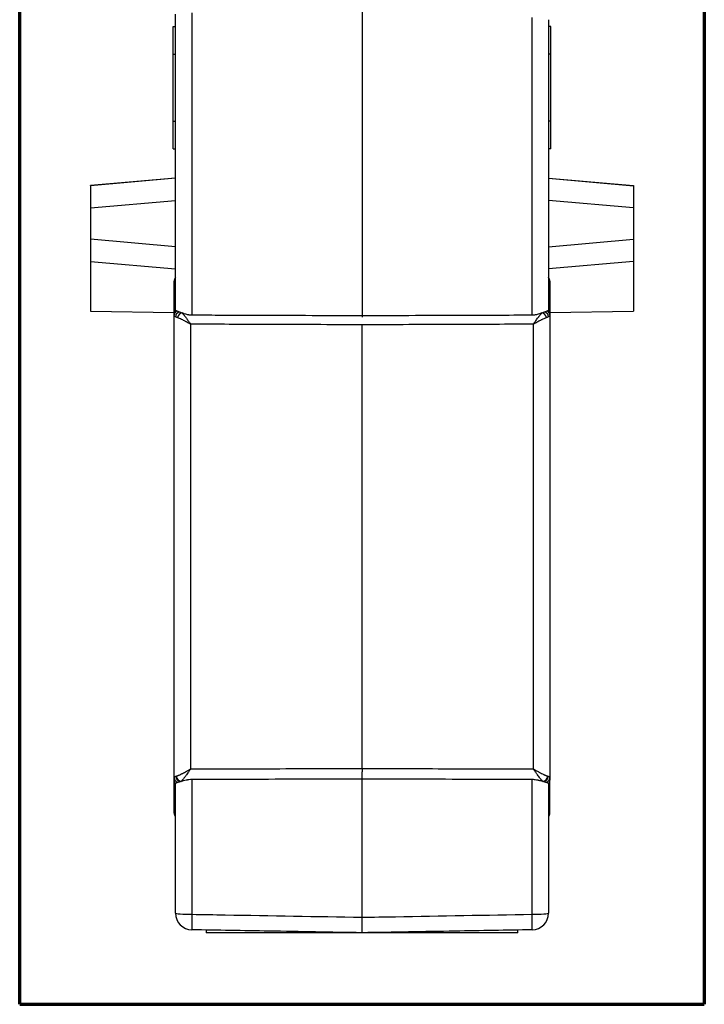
# Model space of a CAD drawing. Header units: millimetres. Extents: x 37 to 396, y 22 to 259.
# Tile 1 of 9: x 37 to 98, y 90 to 179. Entities that reach past the tile are written whole.
import ezdxf

# ---------------------------------------------------------------- set-up
doc = ezdxf.new("R2010")
doc.units = ezdxf.units.MM
doc.layers.add('1', color=7, linetype='Continuous', true_color=0xffffff)

msp = doc.modelspace()

# ---------------------------------------------------------------- linework, layer by layer
at = {"layer": '1', "color": 8, "linetype": 'Continuous', "lineweight": 70}
for p, q in [((36.505, 90.33), (36.505, 191.053)), ((98.034, 191.053), (98.034, 90.33)), ((36.505, 90.33), (98.034, 90.33))]:
    msp.add_line(p, q, dxfattribs=at)
at = {"layer": '1', "color": 18, "linetype": 'Continuous', "lineweight": 25}
for p, q in [((50.506, 152.777), (50.506, 179.373)), ((51.98, 179.496), (51.98, 152.324)), ((82.559, 152.324), (82.559, 179.056)), ((84.033, 178.873), (84.033, 152.776)), ((50.306, 178.269), (50.306, 178.268)), ((50.306, 178.269), (50.506, 178.269)), ((50.306, 178.268), (50.306, 178.261)), ((50.306, 178.268), (50.506, 178.268)), ((50.306, 178.261), (50.306, 178.261)), ((50.306, 178.261), (50.506, 178.261)), ((50.306, 178.261), (50.506, 178.261)), ((50.306, 175.76), (50.306, 178.261)), ((84.233, 178.269), (84.033, 178.269)), ((84.233, 178.268), (84.033, 178.268)), ((84.233, 178.262), (84.033, 178.262)), ((84.233, 178.261), (84.033, 178.261)), ((84.233, 178.269), (84.233, 178.268)), ((84.233, 178.268), (84.233, 178.262)), ((84.233, 178.261), (84.233, 178.262)), ((84.233, 175.76), (84.233, 178.261)), ((50.306, 169.76), (50.306, 175.76)), ((50.306, 175.76), (50.506, 175.76)), ((84.233, 175.76), (84.033, 175.76)), ((84.233, 169.76), (84.233, 175.76)), ((50.306, 167.261), (50.306, 169.76)), ((50.306, 169.76), (50.506, 169.76)), ((84.233, 169.76), (84.033, 169.76)), ((84.233, 167.261), (84.233, 169.76)), ((50.306, 167.261), (50.506, 167.261)), ((84.233, 167.261), (84.033, 167.261)), ((50.506, 164.618), (42.855, 163.948)), ((50.506, 164.616), (42.855, 163.947)), ((42.855, 163.947), (42.855, 163.948)), ((42.855, 163.947), (42.855, 161.954)), ((84.033, 164.618), (91.684, 163.949)), ((84.033, 164.616), (91.684, 163.947)), ((91.684, 163.949), (91.684, 163.947)), ((91.684, 163.947), (91.684, 161.954)), ((42.855, 161.954), (50.506, 162.624)), ((91.684, 161.954), (84.033, 162.624)), ((42.855, 161.954), (42.855, 159.123)), ((91.684, 161.954), (91.684, 159.123)), ((42.855, 159.123), (42.855, 157.131)), ((50.506, 158.453), (42.855, 159.123)), ((84.033, 158.453), (91.684, 159.123)), ((91.684, 159.123), (91.684, 157.131)), ((42.855, 157.131), (42.855, 152.647)), ((42.855, 157.131), (50.506, 156.461)), ((91.684, 157.131), (84.033, 156.461)), ((91.684, 157.131), (91.684, 152.647)), ((50.391, 152.463), (50.391, 155.359)), ((84.148, 155.359), (84.148, 152.462)), ((42.855, 152.647), (50.391, 152.541)), ((50.391, 110.708), (50.391, 152.296)), ((84.148, 152.541), (91.684, 152.647)), ((51.865, 151.489), (51.865, 111.492)), ((67.27, 120.352), (67.27, 151.434)), ((82.674, 111.491), (82.674, 151.487)), ((84.148, 152.294), (84.148, 110.707)), ((67.27, 111.544), (67.27, 120.352)), ((50.391, 107.533), (50.391, 110.475)), ((50.506, 98.532), (50.506, 110.16)), ((51.98, 110.536), (51.98, 98.427)), ((67.27, 98.158), (67.27, 110.588)), ((82.559, 98.426), (82.559, 110.536)), ((84.033, 110.159), (84.033, 98.531)), ((84.148, 107.533), (84.148, 110.473)), ((53.256, 97.01), (53.256, 96.76)), ((67.27, 96.76), (53.256, 96.76)), ((81.283, 96.76), (67.27, 96.76)), ((81.283, 96.76), (81.283, 97.009))]:
    msp.add_line(p, q, dxfattribs=at)
for centre, start, end in [((50.891, 107.533), 180, 219.72581), ((83.648, 107.533), 320.27419, 0)]:
    msp.add_arc(centre, 0.5, start, end, dxfattribs=at)
for centre, major_axis, ratio, start_param, end_param in [((50.891, 152.463), (0.5, 0), 0.983045, 2.448246, 3.141593), ((50.891, 152.296), (0.5, 0), 0.900599, 2.157282, 3.141593), ((50.961, 152.151), (0.31, 0.392), 0.896763, 0.996573, 2.164534), ((51.095, 152.06), (-0.253, -0.431), 0.759882, 3.803926, 5.091841), ((83.445, 152.059), (-0.253, 0.432), 0.76133, 4.333072, 5.623122), ((83.578, 152.149), (-0.31, 0.393), 0.896724, 4.120575, 5.291231), ((83.648, 152.294), (-0.5, 0), 0.90058, 3.141593, 4.127865), ((83.648, 152.462), (-0.5, 0), 0.983038, 3.141593, 3.834939), ((50.891, 110.708), (0.5, 0), 0.910213, 3.141593, 4.285238), ((50.981, 110.845), (0.226, -0.446), 0.892364, 4.306597, 5.694698), ((51.015, 110.862), (0.206, -0.456), 0.858633, 4.364291, 5.797284), ((83.523, 110.86), (0.207, 0.455), 0.857918, 3.629277, 5.061285), ((83.558, 110.844), (-0.227, -0.445), 0.892553, 0.593001, 1.979017), ((83.648, 110.707), (-0.5, 0), 0.910076, 1.999357, 3.141593), ((50.891, 110.475), (0.5, 0), 0.983259, 3.141593, 3.834939), ((83.648, 110.473), (-0.5, 0), 0.983267, 2.448246, 3.141593), ((52.006, 98.532), (1.5, 0), 1, 3.141593, 4.694936), ((52.006, 98.532), (1.5, 0), 0.070117, 3.141593, 4.694936), ((52.006, 98.532), (0.026, 1.5), 0.016266, 1.641255, 3.141726), ((82.533, 98.531), (1.5, 0), 1, 4.729842, 6.283185), ((82.533, 98.531), (1.5, 0), 0.070161, 4.729842, 6.283185), ((82.533, 98.531), (0.026, -1.5), 0.016266, 6.28301, 7.783479)]:
    msp.add_ellipse(centre, major_axis=major_axis, ratio=ratio, start_param=start_param, end_param=end_param, dxfattribs=at)
for points in [[(67.27, 180.373), (67.27, 174.514), (67.27, 168.637), (67.27, 162.75)], [(67.27, 162.75), (67.27, 159.261), (67.27, 155.768), (67.27, 152.272)], [(67.27, 152.272), (67.27, 152.243), (67.27, 152.213), (67.27, 152.18)], [(67.27, 152.18), (67.27, 152.164), (67.27, 152.147), (67.27, 152.13)], [(50.526, 110.836), (50.542, 110.841), (50.559, 110.846), (50.577, 110.851)], [(67.27, 111.544), (67.27, 111.493), (67.27, 111.391), (67.27, 111.292), (67.27, 111.243)], [(83.961, 110.849), (83.98, 110.844), (83.997, 110.839), (84.013, 110.834)], [(51.015, 110.376), (50.992, 110.371), (50.97, 110.367), (50.948, 110.362)], [(83.592, 110.361), (83.57, 110.365), (83.547, 110.37), (83.524, 110.375)]]:
    msp.add_open_spline(points, degree=3, dxfattribs=at)
for points, knots in [([(50.506, 155.679), (50.488, 155.656), (50.472, 155.633), (50.45, 155.595), (50.443, 155.582), (50.431, 155.556), (50.426, 155.543), (50.411, 155.502), (50.404, 155.474), (50.396, 155.431), (50.394, 155.417), (50.392, 155.388), (50.391, 155.374), (50.391, 155.359)], [0, 0, 0, 0, 0.25, 0.25, 0.375, 0.375, 0.5, 0.5, 0.75, 0.75, 0.875, 0.875, 1, 1, 1, 1]), ([(84.148, 155.359), (84.148, 155.388), (84.146, 155.417), (84.138, 155.459), (84.135, 155.474), (84.127, 155.502), (84.123, 155.516), (84.109, 155.556), (84.096, 155.582), (84.075, 155.62), (84.067, 155.632), (84.051, 155.656), (84.042, 155.668), (84.033, 155.679)], [0, 0, 0, 0, 0.25, 0.25, 0.375, 0.375, 0.5, 0.5, 0.75, 0.75, 0.875, 0.875, 1, 1, 1, 1]), ([(50.391, 152.296), (50.391, 152.313), (50.391, 152.33), (50.391, 152.363), (50.391, 152.379), (50.391, 152.409), (50.391, 152.423), (50.391, 152.446), (50.391, 152.456), (50.391, 152.463)], [0, 0, 0, 0, 0.25, 0.25, 0.5, 0.5, 0.75, 0.75, 1, 1, 1, 1]), ([(50.496, 152.163), (50.461, 152.179), (50.435, 152.198), (50.408, 152.231), (50.402, 152.243), (50.393, 152.268), (50.391, 152.281), (50.391, 152.296)], [0, 0, 0, 0, 0.5, 0.5, 0.75, 0.75, 1, 1, 1, 1]), ([(50.614, 152.671), (50.597, 152.679), (50.581, 152.688), (50.561, 152.701), (50.555, 152.705), (50.543, 152.714), (50.538, 152.719), (50.516, 152.741), (50.506, 152.759), (50.506, 152.777)], [0, 0, 0, 0, 0.25, 0.25, 0.375, 0.375, 0.5, 0.5, 1, 1, 1, 1]), ([(50.835, 152.598), (50.812, 152.603), (50.79, 152.609), (50.748, 152.621), (50.729, 152.627), (50.673, 152.645), (50.641, 152.658), (50.614, 152.671)], [0, 0, 0, 0, 0.25, 0.25, 0.5, 0.5, 1, 1, 1, 1]), ([(50.835, 152.598), (50.873, 152.588), (50.914, 152.576), (51, 152.55), (51.045, 152.534), (51.093, 152.518)], [0, 0, 0, 0, 0.5, 0.5, 1, 1, 1, 1]), ([(51.093, 152.518), (51.124, 152.508), (51.156, 152.497), (51.205, 152.48), (51.222, 152.475), (51.256, 152.464), (51.273, 152.458), (51.358, 152.43), (51.43, 152.409), (51.541, 152.38), (51.579, 152.371), (51.637, 152.359), (51.657, 152.355), (51.697, 152.348), (51.716, 152.345), (51.816, 152.33), (51.898, 152.324), (51.98, 152.324)], [0, 0, 0, 0, 0.125, 0.125, 0.1875, 0.1875, 0.25, 0.25, 0.5, 0.5, 0.625, 0.625, 0.6875, 0.6875, 0.75, 0.75, 1, 1, 1, 1]), ([(51.093, 152.518), (51.105, 152.506), (51.117, 152.494), (51.142, 152.466), (51.155, 152.451), (51.195, 152.405), (51.223, 152.371), (51.26, 152.325), (51.267, 152.316), (51.282, 152.297), (51.305, 152.268), (51.328, 152.238), (51.375, 152.176), (51.407, 152.133), (51.456, 152.066), (51.473, 152.043), (51.507, 151.996), (51.524, 151.973), (51.559, 151.924), (51.576, 151.9), (51.612, 151.85), (51.647, 151.8), (51.683, 151.749), (51.719, 151.698), (51.737, 151.672), (51.792, 151.594), (51.828, 151.542), (51.865, 151.489)], [0, 0, 0, 0, 0.0625, 0.0625, 0.125, 0.125, 0.25, 0.25, 0.28125, 0.28125, 0.3125, 0.375, 0.375, 0.5, 0.5, 0.5625, 0.5625, 0.625, 0.625, 0.6875, 0.6875, 0.75, 0.8125, 0.8125, 0.875, 0.875, 1, 1, 1, 1]), ([(51.98, 152.324), (52.78, 152.321), (53.58, 152.318), (57.579, 152.305), (60.779, 152.294), (65.075, 152.279), (66.172, 152.276), (67.27, 152.272)], [0, 0, 0, 0, 0.156948, 0.156948, 0.78474, 0.78474, 1, 1, 1, 1]), ([(67.27, 152.272), (68.069, 152.275), (68.869, 152.277), (72.869, 152.291), (76.068, 152.302), (80.365, 152.316), (81.462, 152.32), (82.559, 152.324)], [0, 0, 0, 0, 0.156948, 0.156948, 0.78474, 0.78474, 1, 1, 1, 1]), ([(82.559, 152.324), (82.642, 152.324), (82.723, 152.33), (82.842, 152.348), (82.881, 152.355), (82.959, 152.371), (82.998, 152.38), (83.11, 152.409), (83.182, 152.43), (83.284, 152.463), (83.318, 152.475), (83.367, 152.491), (83.384, 152.497), (83.416, 152.507), (83.432, 152.513), (83.447, 152.518)], [0, 0, 0, 0, 0.25, 0.25, 0.375, 0.375, 0.5, 0.5, 0.75, 0.75, 0.875, 0.875, 0.9375, 0.9375, 1, 1, 1, 1]), ([(82.674, 151.487), (82.693, 151.514), (82.711, 151.54), (82.748, 151.593), (82.766, 151.619), (82.802, 151.671), (82.82, 151.697), (82.857, 151.748), (82.875, 151.774), (82.928, 151.85), (82.963, 151.899), (83.033, 151.996), (83.067, 152.042), (83.117, 152.111), (83.133, 152.133), (83.166, 152.177), (83.182, 152.198), (83.23, 152.26), (83.26, 152.299), (83.318, 152.372), (83.346, 152.405), (83.385, 152.451), (83.398, 152.466), (83.423, 152.493), (83.436, 152.506), (83.447, 152.518)], [0, 0, 0, 0, 0.0625, 0.0625, 0.125, 0.125, 0.1875, 0.1875, 0.25, 0.25, 0.375, 0.375, 0.5, 0.5, 0.5625, 0.5625, 0.625, 0.625, 0.75, 0.75, 0.875, 0.875, 0.9375, 0.9375, 1, 1, 1, 1]), ([(83.447, 152.518), (83.494, 152.534), (83.539, 152.549), (83.624, 152.575), (83.665, 152.587), (83.703, 152.596)], [0, 0, 0, 0, 0.5, 0.5, 1, 1, 1, 1]), ([(83.924, 152.669), (83.897, 152.656), (83.864, 152.644), (83.791, 152.619), (83.749, 152.608), (83.703, 152.596)], [0, 0, 0, 0, 0.5, 0.5, 1, 1, 1, 1]), ([(84.033, 152.776), (84.033, 152.758), (84.023, 152.74), (83.996, 152.713), (83.985, 152.704), (83.965, 152.691), (83.957, 152.687), (83.941, 152.678), (83.933, 152.674), (83.924, 152.669)], [0, 0, 0, 0, 0.5, 0.5, 0.75, 0.75, 0.875, 0.875, 1, 1, 1, 1]), ([(84.148, 152.462), (84.148, 152.455), (84.148, 152.445), (84.148, 152.421), (84.148, 152.408), (84.148, 152.378), (84.148, 152.362), (84.148, 152.328), (84.148, 152.311), (84.148, 152.294)], [0, 0, 0, 0, 0.25, 0.25, 0.5, 0.5, 0.75, 0.75, 1, 1, 1, 1]), ([(50.697, 152.079), (50.655, 152.094), (50.618, 152.109), (50.567, 152.13), (50.552, 152.137), (50.522, 152.15), (50.509, 152.157), (50.496, 152.163)], [0, 0, 0, 0, 0.5, 0.5, 0.75, 0.75, 1, 1, 1, 1]), ([(51.865, 151.489), (51.837, 151.504), (51.81, 151.519), (51.756, 151.55), (51.728, 151.565), (51.647, 151.61), (51.593, 151.639), (51.513, 151.683), (51.487, 151.697), (51.434, 151.726), (51.407, 151.74), (51.329, 151.781), (51.278, 151.808), (51.179, 151.859), (51.13, 151.884), (51.059, 151.919), (51.035, 151.931), (50.989, 151.953), (50.966, 151.964), (50.898, 151.996), (50.855, 152.015), (50.793, 152.041), (50.773, 152.05), (50.734, 152.065), (50.715, 152.072), (50.697, 152.079)], [0, 0, 0, 0, 0.0625, 0.0625, 0.125, 0.125, 0.25, 0.25, 0.3125, 0.3125, 0.375, 0.375, 0.5, 0.5, 0.625, 0.625, 0.6875, 0.6875, 0.75, 0.75, 0.875, 0.875, 0.9375, 0.9375, 1, 1, 1, 1]), ([(67.27, 151.436), (64.455, 151.445), (61.641, 151.455), (56.506, 151.473), (54.185, 151.481), (51.865, 151.489)], [0, 0, 0, 0, 0.548113, 0.548113, 1, 1, 1, 1]), ([(82.674, 151.487), (80.354, 151.479), (78.033, 151.471), (72.899, 151.454), (70.084, 151.444), (67.27, 151.434)], [0, 0, 0, 0, 0.451887, 0.451887, 1, 1, 1, 1]), ([(83.844, 152.078), (83.835, 152.075), (83.826, 152.071), (83.807, 152.064), (83.797, 152.06), (83.768, 152.049), (83.748, 152.041), (83.686, 152.014), (83.643, 151.995), (83.554, 151.954), (83.508, 151.931), (83.436, 151.896), (83.411, 151.884), (83.362, 151.859), (83.337, 151.846), (83.261, 151.807), (83.21, 151.78), (83.106, 151.725), (83.053, 151.696), (82.973, 151.653), (82.946, 151.638), (82.892, 151.608), (82.865, 151.593), (82.811, 151.563), (82.784, 151.548), (82.743, 151.525), (82.729, 151.518), (82.702, 151.502), (82.688, 151.495), (82.674, 151.487)], [0, 0, 0, 0, 0.03125, 0.03125, 0.0625, 0.0625, 0.125, 0.125, 0.25, 0.25, 0.375, 0.375, 0.4375, 0.4375, 0.5, 0.5, 0.625, 0.625, 0.75, 0.75, 0.8125, 0.8125, 0.875, 0.875, 0.9375, 0.9375, 0.96875, 0.96875, 1, 1, 1, 1]), ([(84.043, 152.161), (84.018, 152.149), (83.989, 152.136), (83.922, 152.108), (83.885, 152.093), (83.844, 152.078)], [0, 0, 0, 0, 0.5, 0.5, 1, 1, 1, 1]), ([(84.148, 152.294), (84.148, 152.265), (84.14, 152.24), (84.113, 152.207), (84.102, 152.197), (84.076, 152.178), (84.06, 152.169), (84.043, 152.161)], [0, 0, 0, 0, 0.5, 0.5, 0.75, 0.75, 1, 1, 1, 1]), ([(50.391, 110.708), (50.391, 110.724), (50.394, 110.738), (50.402, 110.757), (50.406, 110.763), (50.414, 110.774), (50.419, 110.78), (50.436, 110.795), (50.45, 110.805), (50.484, 110.821), (50.504, 110.829), (50.526, 110.836)], [0, 0, 0, 0, 0.25, 0.25, 0.375, 0.375, 0.5, 0.5, 0.75, 0.75, 1, 1, 1, 1]), ([(50.391, 110.475), (50.391, 110.484), (50.391, 110.498), (50.391, 110.532), (50.391, 110.552), (50.391, 110.595), (50.391, 110.618), (50.391, 110.664), (50.391, 110.687), (50.391, 110.708)], [0, 0, 0, 0, 0.25, 0.25, 0.5, 0.5, 0.75, 0.75, 1, 1, 1, 1]), ([(50.577, 110.851), (50.611, 110.86), (50.649, 110.873), (50.701, 110.893), (50.712, 110.897), (50.734, 110.906), (50.745, 110.91), (50.778, 110.924), (50.802, 110.935), (50.873, 110.966), (50.923, 110.99), (51.001, 111.028), (51.028, 111.041), (51.083, 111.069), (51.111, 111.083), (51.195, 111.126), (51.254, 111.157), (51.371, 111.22), (51.431, 111.252), (51.522, 111.302), (51.553, 111.319), (51.615, 111.353), (51.646, 111.37), (51.708, 111.404), (51.739, 111.422), (51.786, 111.448), (51.802, 111.457), (51.833, 111.474), (51.849, 111.483), (51.865, 111.492)], [0, 0, 0, 0, 0.125, 0.125, 0.15625, 0.15625, 0.1875, 0.1875, 0.25, 0.25, 0.375, 0.375, 0.4375, 0.4375, 0.5, 0.5, 0.625, 0.625, 0.75, 0.75, 0.8125, 0.8125, 0.875, 0.875, 0.9375, 0.9375, 0.96875, 0.96875, 1, 1, 1, 1]), ([(51.865, 111.492), (51.854, 111.477), (51.844, 111.461), (51.823, 111.431), (51.812, 111.416), (51.78, 111.37), (51.759, 111.34), (51.717, 111.28), (51.696, 111.25), (51.655, 111.191), (51.634, 111.161), (51.573, 111.075), (51.533, 111.018), (51.474, 110.936), (51.455, 110.909), (51.416, 110.856), (51.397, 110.831), (51.36, 110.78), (51.341, 110.756), (51.305, 110.708), (51.288, 110.685), (51.237, 110.619), (51.204, 110.578), (51.158, 110.523), (51.143, 110.506), (51.121, 110.481), (51.114, 110.473), (51.1, 110.458), (51.093, 110.451), (51.06, 110.416), (51.036, 110.393), (51.015, 110.376)], [0, 0, 0, 0, 0.03125, 0.03125, 0.0625, 0.0625, 0.125, 0.125, 0.1875, 0.1875, 0.25, 0.25, 0.375, 0.375, 0.4375, 0.4375, 0.5, 0.5, 0.5625, 0.5625, 0.625, 0.625, 0.75, 0.75, 0.8125, 0.8125, 0.84375, 0.84375, 0.875, 0.875, 1, 1, 1, 1]), ([(51.865, 111.492), (54.185, 111.5), (56.506, 111.508), (61.641, 111.525), (64.455, 111.535), (67.27, 111.544)], [0, 0, 0, 0, 0.451902, 0.451902, 1, 1, 1, 1]), ([(67.27, 111.543), (70.084, 111.533), (72.898, 111.524), (78.033, 111.506), (80.354, 111.498), (82.674, 111.491)], [0, 0, 0, 0, 0.548098, 0.548098, 1, 1, 1, 1]), ([(67.27, 110.588), (67.27, 110.626), (67.27, 110.669), (67.27, 110.74), (67.27, 110.765), (67.27, 110.803), (67.27, 110.817), (67.27, 110.844), (67.27, 110.857), (67.27, 110.928), (67.27, 110.987), (67.27, 111.08), (67.27, 111.111), (67.27, 111.16), (67.27, 111.176), (67.27, 111.209), (67.27, 111.226), (67.27, 111.243)], [0, 0, 0, 0, 0.25, 0.25, 0.375, 0.375, 0.4375, 0.4375, 0.5, 0.5, 0.75, 0.75, 0.875, 0.875, 0.9375, 0.9375, 1, 1, 1, 1]), ([(83.524, 110.375), (83.502, 110.392), (83.478, 110.415), (83.438, 110.457), (83.425, 110.472), (83.403, 110.497), (83.395, 110.505), (83.38, 110.523), (83.357, 110.55), (83.333, 110.579), (83.309, 110.61), (83.3, 110.621), (83.283, 110.642), (83.275, 110.653), (83.232, 110.709), (83.196, 110.756), (83.123, 110.855), (83.085, 110.908), (83.026, 110.989), (83.006, 111.017), (82.966, 111.074), (82.925, 111.131), (82.884, 111.189), (82.843, 111.249), (82.822, 111.278), (82.78, 111.339), (82.759, 111.369), (82.727, 111.414), (82.716, 111.43), (82.695, 111.46), (82.685, 111.475), (82.674, 111.491)], [0, 0, 0, 0, 0.125, 0.125, 0.1875, 0.1875, 0.21875, 0.21875, 0.25, 0.3125, 0.3125, 0.34375, 0.34375, 0.375, 0.375, 0.5, 0.5, 0.625, 0.625, 0.6875, 0.6875, 0.75, 0.8125, 0.8125, 0.875, 0.875, 0.9375, 0.9375, 0.96875, 0.96875, 1, 1, 1, 1]), ([(82.674, 111.491), (82.69, 111.482), (82.706, 111.473), (82.737, 111.455), (82.753, 111.447), (82.8, 111.42), (82.831, 111.403), (82.924, 111.351), (82.986, 111.317), (83.077, 111.267), (83.108, 111.251), (83.168, 111.218), (83.198, 111.202), (83.286, 111.155), (83.343, 111.125), (83.455, 111.068), (83.509, 111.041), (83.574, 111.009), (83.587, 111.002), (83.613, 110.99), (83.626, 110.984), (83.664, 110.966), (83.701, 110.949), (83.736, 110.934), (83.76, 110.924), (83.771, 110.919), (83.805, 110.904), (83.827, 110.896), (83.889, 110.872), (83.927, 110.859), (83.961, 110.849)], [0, 0, 0, 0, 0.03125, 0.03125, 0.0625, 0.0625, 0.125, 0.125, 0.25, 0.25, 0.3125, 0.3125, 0.375, 0.375, 0.5, 0.5, 0.625, 0.625, 0.65625, 0.65625, 0.6875, 0.6875, 0.75, 0.78125, 0.78125, 0.8125, 0.8125, 0.875, 0.875, 1, 1, 1, 1]), ([(84.013, 110.834), (84.036, 110.827), (84.056, 110.82), (84.081, 110.807), (84.089, 110.803), (84.103, 110.793), (84.109, 110.788), (84.126, 110.773), (84.134, 110.761), (84.145, 110.736), (84.148, 110.722), (84.148, 110.707)], [0, 0, 0, 0, 0.25, 0.25, 0.375, 0.375, 0.5, 0.5, 0.75, 0.75, 1, 1, 1, 1]), ([(84.148, 110.707), (84.148, 110.685), (84.148, 110.662), (84.148, 110.617), (84.148, 110.594), (84.148, 110.551), (84.148, 110.531), (84.148, 110.497), (84.148, 110.483), (84.148, 110.473)], [0, 0, 0, 0, 0.25, 0.25, 0.5, 0.5, 0.75, 0.75, 1, 1, 1, 1]), ([(50.506, 110.16), (50.506, 110.172), (50.51, 110.183), (50.525, 110.206), (50.536, 110.217), (50.559, 110.234), (50.567, 110.24), (50.586, 110.251), (50.596, 110.257), (50.629, 110.273), (50.655, 110.284), (50.684, 110.294)], [0, 0, 0, 0, 0.25, 0.25, 0.5, 0.5, 0.625, 0.625, 0.75, 0.75, 1, 1, 1, 1]), ([(50.684, 110.294), (50.719, 110.306), (50.758, 110.318), (50.813, 110.333), (50.825, 110.336), (50.848, 110.341), (50.86, 110.344), (50.897, 110.352), (50.922, 110.357), (50.948, 110.362)], [0, 0, 0, 0, 0.5, 0.5, 0.625, 0.625, 0.75, 0.75, 1, 1, 1, 1]), ([(51.98, 110.536), (51.89, 110.536), (51.802, 110.53), (51.672, 110.515), (51.629, 110.509), (51.565, 110.499), (51.544, 110.495), (51.502, 110.487), (51.481, 110.483), (51.379, 110.463), (51.301, 110.444), (51.208, 110.422), (51.19, 110.417), (51.153, 110.408), (51.135, 110.404), (51.082, 110.391), (51.048, 110.383), (51.015, 110.376)], [0, 0, 0, 0, 0.25, 0.25, 0.375, 0.375, 0.4375, 0.4375, 0.5, 0.5, 0.75, 0.75, 0.8125, 0.8125, 0.875, 0.875, 1, 1, 1, 1]), ([(67.27, 110.588), (66.47, 110.585), (65.67, 110.583), (61.67, 110.569), (58.471, 110.558), (54.174, 110.544), (53.077, 110.54), (51.98, 110.536)], [0, 0, 0, 0, 0.156948, 0.156948, 0.784741, 0.784741, 1, 1, 1, 1]), ([(82.559, 110.536), (81.759, 110.539), (80.959, 110.541), (76.96, 110.555), (73.76, 110.566), (69.464, 110.58), (68.367, 110.584), (67.27, 110.588)], [0, 0, 0, 0, 0.156948, 0.156948, 0.784741, 0.784741, 1, 1, 1, 1]), ([(83.524, 110.375), (83.458, 110.39), (83.388, 110.407), (83.276, 110.434), (83.238, 110.443), (83.179, 110.457), (83.159, 110.461), (83.119, 110.47), (83.099, 110.474), (82.997, 110.495), (82.913, 110.509), (82.783, 110.525), (82.739, 110.529), (82.672, 110.533), (82.649, 110.534), (82.604, 110.535), (82.581, 110.536), (82.559, 110.536)], [0, 0, 0, 0, 0.25, 0.25, 0.375, 0.375, 0.4375, 0.4375, 0.5, 0.5, 0.75, 0.75, 0.875, 0.875, 0.9375, 0.9375, 1, 1, 1, 1]), ([(83.592, 110.361), (83.644, 110.351), (83.693, 110.34), (83.759, 110.323), (83.78, 110.317), (83.82, 110.305), (83.838, 110.299), (83.856, 110.293)], [0, 0, 0, 0, 0.5, 0.5, 0.75, 0.75, 1, 1, 1, 1]), ([(83.856, 110.293), (83.885, 110.282), (83.935, 110.261), (83.973, 110.239), (83.995, 110.222), (84.002, 110.216), (84.013, 110.205), (84.018, 110.199), (84.029, 110.182), (84.033, 110.171), (84.033, 110.159)], [0, 0, 0, 0, 0.25, 0.5, 0.5, 0.625, 0.625, 0.75, 0.75, 1, 1, 1, 1]), ([(51.98, 98.427), (52.98, 98.41), (53.98, 98.392), (59.076, 98.303), (63.173, 98.231), (67.27, 98.159)], [0, 0, 0, 0, 0.196161, 0.196161, 1, 1, 1, 1]), ([(67.27, 98.158), (68.269, 98.176), (69.269, 98.193), (74.365, 98.283), (78.462, 98.354), (82.559, 98.426)], [0, 0, 0, 0, 0.196161, 0.196161, 1, 1, 1, 1]), ([(67.27, 96.765), (67.27, 96.765), (67.27, 96.774), (67.27, 96.8), (67.27, 96.81), (67.27, 96.83), (67.27, 96.837), (67.27, 96.852), (67.27, 96.86), (67.27, 96.903), (67.27, 96.945), (67.27, 97.02), (67.27, 97.047), (67.27, 97.09), (67.27, 97.105), (67.27, 97.135), (67.27, 97.151), (67.27, 97.23), (67.27, 97.3), (67.27, 97.394), (67.27, 97.414), (67.27, 97.453), (67.27, 97.473), (67.27, 97.533), (67.27, 97.575), (67.27, 97.701), (67.27, 97.789), (67.27, 97.902), (67.27, 97.925), (67.27, 97.971), (67.27, 97.994), (67.27, 98.064), (67.27, 98.111), (67.27, 98.158)], [0, 0, 0, 0, 0.125, 0.125, 0.1875, 0.1875, 0.21875, 0.21875, 0.25, 0.25, 0.375, 0.375, 0.4375, 0.4375, 0.46875, 0.46875, 0.5, 0.5, 0.625, 0.625, 0.65625, 0.65625, 0.6875, 0.6875, 0.75, 0.75, 0.875, 0.875, 0.90625, 0.90625, 0.9375, 0.9375, 1, 1, 1, 1]), ([(67.27, 96.766), (64.483, 96.814), (61.697, 96.863), (56.601, 96.952), (54.29, 96.992), (51.98, 97.033)], [0, 0, 0, 0, 0.546719, 0.546719, 1, 1, 1, 1]), ([(82.559, 97.032), (80.249, 96.991), (77.939, 96.951), (72.842, 96.862), (70.056, 96.813), (67.27, 96.765)], [0, 0, 0, 0, 0.453281, 0.453281, 1, 1, 1, 1])]:
    msp.add_open_spline(points, degree=3, knots=knots, dxfattribs=at)

doc.saveas('drawing.dxf')
